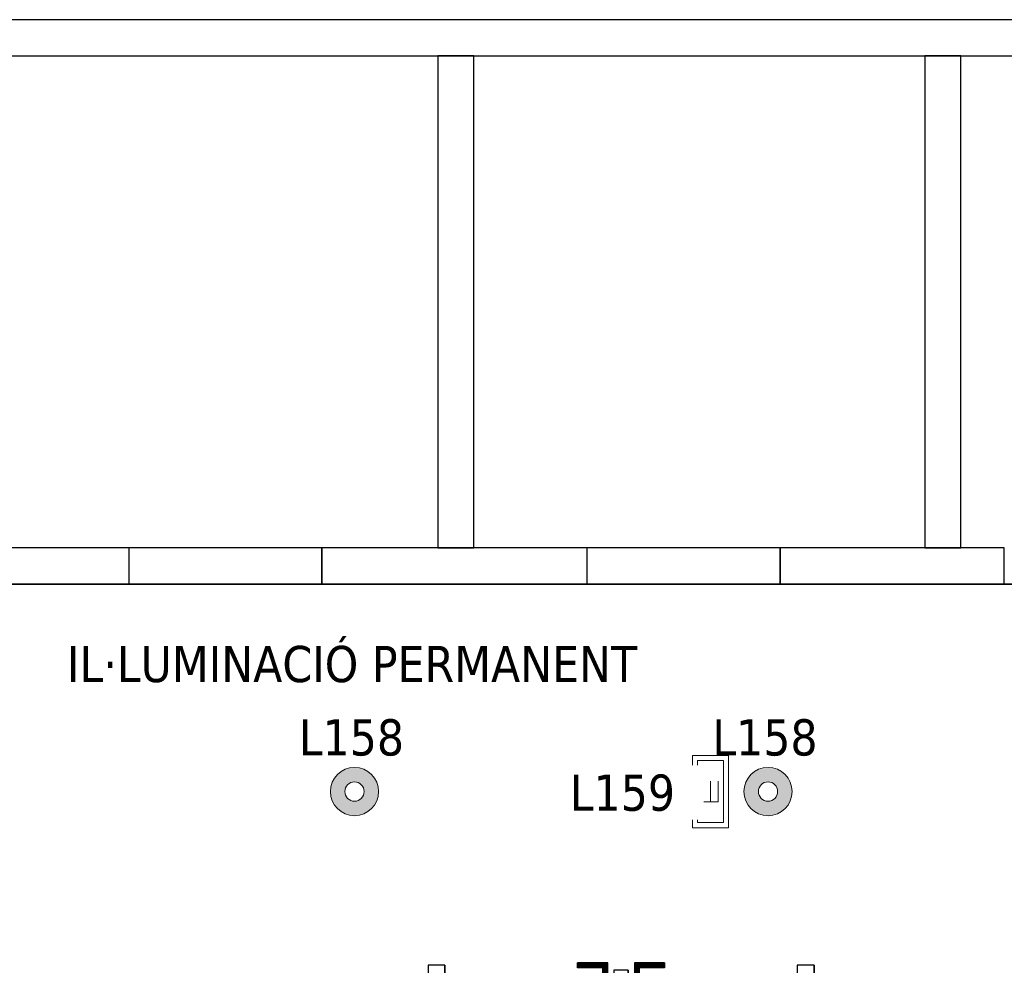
# Model space of a CAD drawing. Header units: metres. Extents: x 391.1 to 427.5, y 12.7 to 28.4.
# Tile 143 of 151: x 417.3 to 421.3, y 24.3 to 28.2. Entities that reach past the tile are written whole.
import ezdxf

# ---------------------------------------------------------------- set-up
doc = ezdxf.new("R2010")
doc.units = ezdxf.units.M
doc.layers.add('01_CARPINTERIA', color=5, linetype='Continuous', lineweight=25, true_color=0x0000ff)
doc.layers.add('01_SUELOS', color=7, linetype='Continuous', lineweight=25, true_color=0x007f00)
for name, color, linetype, lineweight in [('A-DETL-GENF-OTLN', 7, 'Continuous', 18), ('A-GENM-____-OTLN', 7, 'Continuous', 18), ('A-WALL-____-MCUT', 7, 'Continuous', 25), ('A-WALL-____-OTLN', 7, 'Continuous', 25), ('E-LITE-____-IDEN', 7, 'Continuous', 30), ('E-LITE-EQPM-IDEN', 7, 'Continuous', 30), ('G-____-____-TEXT', 7, 'Continuous', 30)]:
    doc.layers.add(name, color=color, linetype=linetype, lineweight=lineweight)
doc.styles.add('Tahoma_4', font='tahoma.ttf', dxfattribs={"height": 0.15})

# ---------------------------------------------------------------- blocks, each defined once
blk = doc.blocks.new('Family - Envans P1-154657-04_ENLLUMENAT_P1')
at = {"layer": 'A-WALL-____-MCUT', "color": 253, "true_color": 0xaaaaaa}
for p, q in [((0.13, 0.15), (0, 0.15)), ((0, 0.15), (0, 0)), ((0.13, 0), (0.13, 0.15)), ((1.76, 0.15), (0.98, 0.15)), ((0.98, 0.15), (0.98, 0)), ((1.76, 0), (1.76, 0.15)), ((2.56, 0.15), (2.56, 0)), ((3.66, 0.15), (2.56, 0.15)), ((3.66, 0), (3.66, 0.15)), ((4.46, 0.15), (4.46, 0)), ((5.39, 0.15), (4.46, 0.15)), ((5.39, 0), (5.39, 0.15)), ((0, 0), (0.13, 0)), ((0.98, 0), (1.76, 0)), ((2.56, 0), (3.66, 0)), ((4.46, 0), (5.39, 0))]:
    blk.add_line(p, q, dxfattribs=at)
at = {"layer": 'A-WALL-____-OTLN', "color": 253, "true_color": 0xaaaaaa}
for p, q in [((5.39, 0.15), (0, 0.15)), ((0, 0.15), (0, 0)), ((0.13, 0), (0.13, 0.15)), ((0.98, 0.15), (0.13, 0.15)), ((0.98, 0), (0.98, 0.15)), ((1.76, 0), (1.76, 0.15)), ((2.56, 0.15), (1.76, 0.15)), ((2.56, 0), (2.56, 0.15)), ((3.66, 0), (3.66, 0.15)), ((4.46, 0.15), (3.66, 0.15)), ((4.46, 0), (4.46, 0.15)), ((5.39, 0), (5.39, 0.15)), ((0, 0), (5.39, 0)), ((0.13, 0), (0.98, 0)), ((1.76, 0), (2.56, 0)), ((3.66, 0), (4.46, 0))]:
    blk.add_line(p, q, dxfattribs=at)
at = {"layer": 'A-WALL-____-OTLN', "color": 253, "lineweight": 18, "true_color": 0xaaaaaa}
blk.add_line((0, 0), (5.39, 0), dxfattribs=at)
blk = doc.blocks.new('Family - Vano de puerta P1-154659-04_ENLLUMENAT_P1')
at = {"layer": 'A-GENM-____-OTLN', "color": 253, "true_color": 0xaaaaaa}
for p, q in [((417.707, 26.0395), (417.707, 25.8895)), ((418.507, 26.0395), (417.707, 26.0395)), ((417.707, 26.0395), (417.707, 25.8895)), ((417.707, 26.0395), (418.507, 26.0395)), ((418.507, 25.8895), (418.507, 26.0395)), ((418.507, 26.0395), (418.507, 25.8895)), ((417.707, 25.8895), (418.507, 25.8895)), ((418.507, 25.8895), (417.707, 25.8895))]:
    blk.add_line(p, q, dxfattribs=at)
blk = doc.blocks.new('Family - Vano de puerta P1-154663-04_ENLLUMENAT_P1')
at = {"layer": 'A-GENM-____-OTLN', "color": 253, "true_color": 0xaaaaaa}
for p, q in [((419.607, 26.0395), (419.607, 25.8895)), ((420.407, 26.0395), (419.607, 26.0395)), ((419.607, 26.0395), (419.607, 25.8895)), ((419.607, 26.0395), (420.407, 26.0395)), ((420.407, 25.8895), (420.407, 26.0395)), ((420.407, 26.0395), (420.407, 25.8895)), ((419.607, 25.8895), (420.407, 25.8895)), ((420.407, 25.8895), (419.607, 25.8895))]:
    blk.add_line(p, q, dxfattribs=at)
blk = doc.blocks.new('Family - LONDR55-XX_ZZ-ARQ-CAA-M3D-Londres55-154825-04_ENLLUMENAT_P1')
at = {"layer": '01_CARPINTERIA', "color": 161, "true_color": 0xaaaaff}
for p, q in [((0.6201, 0.1487), (0.6201, 0.15)), ((0.6201, 0.15), (0.6201, 0.1487)), ((0.7451, 0.15), (0.6201, 0.15)), ((0.6201, 0.145), (0.6201, 0.1487)), ((0.6201, 0.1487), (0.6201, 0.145)), ((0.7438, 0.1487), (0.6201, 0.1487)), ((0.7438, 0.1487), (0.6201, 0.1487)), ((0.6201, 0.14), (0.6201, 0.145)), ((0.6201, 0.145), (0.6201, 0.14)), ((0.7401, 0.145), (0.6201, 0.145)), ((0.7401, 0.145), (0.6201, 0.145)), ((0.6201, 0.135), (0.6201, 0.14)), ((0.6201, 0.14), (0.6201, 0.135)), ((0.6201, 0.14), (0.7351, 0.14)), ((0.7351, 0.14), (0.6201, 0.14)), ((0.6201, 0.135), (0.6201, 0.1313)), ((0.6201, 0.1313), (0.6201, 0.135)), ((0.7301, 0.135), (0.6201, 0.135)), ((0.7301, 0.135), (0.6201, 0.135)), ((0.6201, 0.1313), (0.6201, 0.13)), ((0.6201, 0.13), (0.6201, 0.1313)), ((0.7265, 0.1313), (0.6201, 0.1313)), ((0.7265, 0.1313), (0.6201, 0.1313)), ((0.7251, 0.13), (0.6201, 0.13)), ((0.7251, 0.13), (0.7265, 0.1313)), ((0.7265, 0.1313), (0.7251, 0.13)), ((0.7251, 0.1), (0.7251, 0.13)), ((0.7265, 0.1313), (0.7301, 0.135)), ((0.7301, 0.135), (0.7265, 0.1313)), ((0.7265, 0.1), (0.7265, 0.1313)), ((0.7265, 0.1), (0.7265, 0.1313)), ((0.7301, 0.135), (0.7351, 0.14)), ((0.7351, 0.14), (0.7301, 0.135)), ((0.7301, 0.1), (0.7301, 0.135)), ((0.7301, 0.1), (0.7301, 0.135)), ((0.7401, 0.145), (0.7351, 0.14)), ((0.7351, 0.14), (0.7401, 0.145)), ((0.7351, 0.14), (0.7351, 0.1)), ((0.7351, 0.1), (0.7351, 0.14)), ((0.7438, 0.1487), (0.7401, 0.145)), ((0.7401, 0.145), (0.7438, 0.1487)), ((0.7401, 0.1), (0.7401, 0.145)), ((0.7401, 0.1), (0.7401, 0.145)), ((0.7451, 0.15), (0.7438, 0.1487)), ((0.7438, 0.1487), (0.7451, 0.15)), ((0.7438, 0.1), (0.7438, 0.1487)), ((0.7438, 0.1), (0.7438, 0.1487)), ((0.7451, 0.1), (0.7451, 0.15)), ((0.8575, 0.1487), (0.8561, 0.15)), ((0.8561, 0.15), (0.8561, 0.1)), ((0.8561, 0.15), (0.8575, 0.1487)), ((0.9811, 0.15), (0.8561, 0.15)), ((0.8611, 0.145), (0.8575, 0.1487)), ((0.8575, 0.1487), (0.8575, 0.1)), ((0.8575, 0.1487), (0.8575, 0.1)), ((0.8575, 0.1487), (0.8611, 0.145)), ((0.9811, 0.1487), (0.8575, 0.1487)), ((0.9811, 0.1487), (0.8575, 0.1487)), ((0.8661, 0.14), (0.8611, 0.145)), ((0.8611, 0.145), (0.8611, 0.1)), ((0.8611, 0.145), (0.8611, 0.1)), ((0.8611, 0.145), (0.8661, 0.14)), ((0.9811, 0.145), (0.8611, 0.145)), ((0.9811, 0.145), (0.8611, 0.145)), ((0.8661, 0.1), (0.8661, 0.14)), ((0.8661, 0.14), (0.8661, 0.1)), ((0.8661, 0.14), (0.8711, 0.135)), ((0.8711, 0.135), (0.8661, 0.14)), ((0.8661, 0.14), (0.9811, 0.14)), ((0.9811, 0.14), (0.8661, 0.14)), ((0.8711, 0.135), (0.8711, 0.1)), ((0.8711, 0.135), (0.8748, 0.1313)), ((0.8748, 0.1313), (0.8711, 0.135)), ((0.8711, 0.135), (0.8711, 0.1)), ((0.9811, 0.135), (0.8711, 0.135)), ((0.9811, 0.135), (0.8711, 0.135)), ((0.8748, 0.1313), (0.8748, 0.1)), ((0.8748, 0.1313), (0.8761, 0.13)), ((0.8761, 0.13), (0.8748, 0.1313)), ((0.8748, 0.1313), (0.8748, 0.1)), ((0.9811, 0.1313), (0.8748, 0.1313)), ((0.9811, 0.1313), (0.8748, 0.1313)), ((0.8761, 0.13), (0.8761, 0.1)), ((0.9811, 0.13), (0.8761, 0.13)), ((0.9811, 0.1487), (0.9811, 0.15)), ((0.9811, 0.15), (0.9811, 0.1487)), ((0.9811, 0.145), (0.9811, 0.1487)), ((0.9811, 0.1487), (0.9811, 0.145)), ((0.9811, 0.145), (0.9811, 0.14)), ((0.9811, 0.14), (0.9811, 0.145)), ((0.9811, 0.14), (0.9811, 0.135)), ((0.9811, 0.135), (0.9811, 0.14)), ((0.9811, 0.135), (0.9811, 0.1313)), ((0.9811, 0.1313), (0.9811, 0.135)), ((0.9811, 0.1313), (0.9811, 0.13)), ((0.9811, 0.13), (0.9811, 0.1313)), ((0.8001, 0.09), (0.05, 0.09)), ((0.05, 0.09), (0.05, 0.05)), ((0.8001, 0.09), (0.05, 0.09)), ((0.05, 0.05), (0.05, 0.09)), ((0.7601, 0.1), (0.7101, 0.1)), ((0.7101, 0.1), (0.7601, 0.1)), ((0.7101, 0.09), (0.7101, 0.1)), ((0.7101, 0.09), (0.7101, 0.1)), ((0.7601, 0.09), (0.7101, 0.09)), ((0.7101, 0.09), (0.7601, 0.09)), ((0.7265, 0.1), (0.7251, 0.1)), ((0.7251, 0.1), (0.7265, 0.1)), ((0.7301, 0.1), (0.7265, 0.1)), ((0.7265, 0.1), (0.7301, 0.1)), ((0.7351, 0.1), (0.7301, 0.1)), ((0.7301, 0.1), (0.7351, 0.1)), ((0.7401, 0.1), (0.7351, 0.1)), ((0.7351, 0.1), (0.7401, 0.1)), ((0.7401, 0.1), (0.7438, 0.1)), ((0.7438, 0.1), (0.7401, 0.1)), ((0.7438, 0.1), (0.7451, 0.1)), ((0.7451, 0.1), (0.7438, 0.1)), ((0.7601, 0.09), (0.7601, 0.1)), ((0.7601, 0.1), (0.7601, 0.09)), ((0.8001, 0.05), (0.8001, 0.09)), ((0.8001, 0.05), (0.8001, 0.09)), ((1.5513, 0.09), (0.8011, 0.09)), ((0.8011, 0.09), (0.8011, 0.05)), ((1.5513, 0.09), (0.8011, 0.09)), ((0.8011, 0.05), (0.8011, 0.09)), ((0.8911, 0.1), (0.8411, 0.1)), ((0.8411, 0.1), (0.8911, 0.1)), ((0.8411, 0.09), (0.8411, 0.1)), ((0.8411, 0.09), (0.8411, 0.1)), ((0.8911, 0.09), (0.8411, 0.09)), ((0.8411, 0.09), (0.8911, 0.09)), ((0.8575, 0.1), (0.8561, 0.1)), ((0.8561, 0.1), (0.8575, 0.1)), ((0.8611, 0.1), (0.8575, 0.1)), ((0.8575, 0.1), (0.8611, 0.1)), ((0.8661, 0.1), (0.8611, 0.1)), ((0.8611, 0.1), (0.8661, 0.1)), ((0.8711, 0.1), (0.8661, 0.1)), ((0.8661, 0.1), (0.8711, 0.1)), ((0.8711, 0.1), (0.8748, 0.1)), ((0.8748, 0.1), (0.8711, 0.1)), ((0.8748, 0.1), (0.8761, 0.1)), ((0.8761, 0.1), (0.8748, 0.1)), ((0.8911, 0.09), (0.8911, 0.1)), ((0.8911, 0.1), (0.8911, 0.09)), ((1.5513, 0.05), (1.5513, 0.09)), ((1.5513, 0.05), (1.5513, 0.09)), ((0.07, 0.07), (0, 0.07)), ((0, 0.07), (0, 0)), ((0.07, 0.07), (0, 0.07)), ((0, 0), (0, 0.07)), ((0.05, 0.05), (0.8001, 0.05)), ((0.05, 0.05), (0.8001, 0.05)), ((0.07, 0), (0.07, 0.07)), ((0.07, 0), (0.07, 0.07)), ((0.7101, 0.05), (0.7601, 0.05)), ((0.7601, 0.05), (0.7101, 0.05)), ((0.7101, 0.04), (0.7101, 0.05)), ((0.7101, 0.04), (0.7101, 0.05)), ((0.7601, 0.04), (0.7601, 0.05)), ((0.7601, 0.05), (0.7601, 0.04)), ((0.8311, 0.05), (0.7711, 0.05)), ((0.7711, 0.05), (0.7711, 0.02)), ((0.8311, 0.05), (0.7711, 0.05)), ((0.7711, 0.02), (0.7711, 0.05)), ((0.8011, 0.05), (1.5513, 0.05)), ((0.8011, 0.05), (1.5513, 0.05)), ((0.8311, 0.02), (0.8311, 0.05)), ((0.8311, 0.02), (0.8311, 0.05)), ((0.8411, 0.05), (0.8911, 0.05)), ((0.8911, 0.05), (0.8411, 0.05)), ((0.8411, 0.04), (0.8411, 0.05)), ((0.8411, 0.04), (0.8411, 0.05)), ((0.8911, 0.04), (0.8911, 0.05)), ((0.8911, 0.05), (0.8911, 0.04)), ((1.6013, 0.07), (1.5313, 0.07)), ((1.5313, 0.07), (1.5313, 0)), ((1.6013, 0.07), (1.5313, 0.07)), ((1.5313, 0), (1.5313, 0.07)), ((1.6013, 0), (1.6013, 0.07)), ((1.6013, 0), (1.6013, 0.07)), ((0, 0), (0.07, 0)), ((0, 0), (0.07, 0)), ((0.6201, 0.0087), (0.6201, 0.01)), ((0.6201, 0.01), (0.6201, 0.0087)), ((0.6201, 0.01), (0.7251, 0.01)), ((0.6201, 0.005), (0.6201, 0.0087)), ((0.6201, 0.0087), (0.6201, 0.005)), ((0.6201, 0.0087), (0.7265, 0.0087)), ((0.6201, 0.0087), (0.7265, 0.0087)), ((0.6201, 0), (0.6201, 0.005)), ((0.6201, 0.005), (0.6201, 0)), ((0.6201, 0.005), (0.7301, 0.005)), ((0.6201, 0.005), (0.7301, 0.005)), ((0.6201, -0.005), (0.6201, 0)), ((0.7351, 0), (0.6201, 0)), ((0.6201, 0), (0.7351, 0)), ((0.7101, 0.04), (0.7601, 0.04)), ((0.7601, 0.04), (0.7101, 0.04)), ((0.7265, 0.04), (0.7251, 0.04)), ((0.7251, 0.04), (0.7265, 0.04)), ((0.7251, 0.01), (0.7251, 0.04)), ((0.7265, 0.0087), (0.7251, 0.01)), ((0.7251, 0.01), (0.7265, 0.0087)), ((0.7301, 0.04), (0.7265, 0.04)), ((0.7265, 0.04), (0.7301, 0.04)), ((0.7265, 0.0087), (0.7265, 0.04)), ((0.7265, 0.0087), (0.7265, 0.04)), ((0.7301, 0.005), (0.7265, 0.0087)), ((0.7265, 0.0087), (0.7301, 0.005)), ((0.7301, 0.04), (0.7351, 0.04)), ((0.7351, 0.04), (0.7301, 0.04)), ((0.7301, 0.005), (0.7301, 0.04)), ((0.7301, 0.005), (0.7301, 0.04)), ((0.7351, 0), (0.7301, 0.005)), ((0.7301, 0.005), (0.7351, 0)), ((0.7351, 0.04), (0.7401, 0.04)), ((0.7401, 0.04), (0.7351, 0.04)), ((0.7351, 0.04), (0.7351, 0)), ((0.7351, 0), (0.7351, 0.04)), ((0.7401, -0.005), (0.7351, 0)), ((0.7401, 0.04), (0.7438, 0.04)), ((0.7438, 0.04), (0.7401, 0.04)), ((0.7401, -0.005), (0.7401, 0.04)), ((0.7401, -0.005), (0.7401, 0.04)), ((0.7438, 0.04), (0.7451, 0.04)), ((0.7451, 0.04), (0.7438, 0.04)), ((0.7438, -0.0087), (0.7438, 0.04)), ((0.7438, -0.0087), (0.7438, 0.04)), ((0.7451, -0.01), (0.7451, 0.04)), ((0.7711, 0.02), (0.8311, 0.02)), ((0.7711, 0.02), (0.8311, 0.02)), ((0.8411, 0.04), (0.8911, 0.04)), ((0.8911, 0.04), (0.8411, 0.04)), ((0.8575, 0.04), (0.8561, 0.04)), ((0.8561, 0.04), (0.8575, 0.04)), ((0.8561, 0.04), (0.8561, -0.01)), ((0.8611, 0.04), (0.8575, 0.04)), ((0.8575, 0.04), (0.8611, 0.04)), ((0.8575, 0.04), (0.8575, -0.0087)), ((0.8575, 0.04), (0.8575, -0.0087)), ((0.8611, 0.04), (0.8661, 0.04)), ((0.8661, 0.04), (0.8611, 0.04)), ((0.8611, 0.04), (0.8611, -0.005)), ((0.8611, 0.04), (0.8611, -0.005)), ((0.8661, 0.04), (0.8711, 0.04)), ((0.8711, 0.04), (0.8661, 0.04)), ((0.8661, 0), (0.8661, 0.04)), ((0.8661, 0.04), (0.8661, 0)), ((0.8711, 0.005), (0.8661, 0)), ((0.8661, 0), (0.8711, 0.005)), ((0.9811, 0), (0.8661, 0)), ((0.8661, 0), (0.9811, 0)), ((0.8711, 0.04), (0.8748, 0.04)), ((0.8748, 0.04), (0.8711, 0.04)), ((0.8711, 0.04), (0.8711, 0.005)), ((0.8711, 0.04), (0.8711, 0.005)), ((0.8748, 0.0087), (0.8711, 0.005)), ((0.8711, 0.005), (0.8748, 0.0087)), ((0.8711, 0.005), (0.9811, 0.005)), ((0.8711, 0.005), (0.9811, 0.005)), ((0.8748, 0.04), (0.8761, 0.04)), ((0.8761, 0.04), (0.8748, 0.04)), ((0.8748, 0.04), (0.8748, 0.0087)), ((0.8748, 0.04), (0.8748, 0.0087)), ((0.8761, 0.01), (0.8748, 0.0087)), ((0.8748, 0.0087), (0.8761, 0.01)), ((0.8748, 0.0087), (0.9811, 0.0087)), ((0.8748, 0.0087), (0.9811, 0.0087)), ((0.8761, 0.04), (0.8761, 0.01)), ((0.8761, 0.01), (0.9811, 0.01)), ((0.9811, 0.0087), (0.9811, 0.01)), ((0.9811, 0.01), (0.9811, 0.0087)), ((0.9811, 0.005), (0.9811, 0.0087)), ((0.9811, 0.0087), (0.9811, 0.005)), ((0.9811, 0.005), (0.9811, 0)), ((0.9811, 0), (0.9811, 0.005)), ((0.9811, 0), (0.9811, -0.005)), ((0.9811, -0.005), (0.9811, 0)), ((1.5313, 0), (1.6013, 0)), ((1.5313, 0), (1.6013, 0)), ((0.6201, 0), (0.6201, -0.005)), ((0.6201, -0.005), (0.6201, -0.0087)), ((0.6201, -0.0087), (0.6201, -0.005)), ((0.6201, -0.005), (0.7401, -0.005)), ((0.6201, -0.005), (0.7401, -0.005)), ((0.6201, -0.0087), (0.6201, -0.01)), ((0.6201, -0.01), (0.6201, -0.0087)), ((0.6201, -0.0087), (0.7438, -0.0087)), ((0.6201, -0.0087), (0.7438, -0.0087)), ((0.6201, -0.01), (0.7451, -0.01)), ((0.7351, 0), (0.7401, -0.005)), ((0.7401, -0.005), (0.7438, -0.0087)), ((0.7438, -0.0087), (0.7401, -0.005)), ((0.7438, -0.0087), (0.7451, -0.01)), ((0.7451, -0.01), (0.7438, -0.0087)), ((0.8561, -0.01), (0.8575, -0.0087)), ((0.8575, -0.0087), (0.8561, -0.01)), ((0.8561, -0.01), (0.9811, -0.01)), ((0.8575, -0.0087), (0.8611, -0.005)), ((0.8611, -0.005), (0.8575, -0.0087)), ((0.8575, -0.0087), (0.9811, -0.0087)), ((0.8575, -0.0087), (0.9811, -0.0087)), ((0.8611, -0.005), (0.8661, 0)), ((0.8661, 0), (0.8611, -0.005)), ((0.8611, -0.005), (0.9811, -0.005)), ((0.8611, -0.005), (0.9811, -0.005)), ((0.9811, -0.005), (0.9811, -0.0087)), ((0.9811, -0.0087), (0.9811, -0.005)), ((0.9811, -0.0087), (0.9811, -0.01)), ((0.9811, -0.01), (0.9811, -0.0087))]:
    blk.add_line(p, q, dxfattribs=at)
blk = doc.blocks.new('Family - Porta P1-154826-04_ENLLUMENAT_P1')
blk.add_blockref('Family - LONDR55-XX_ZZ-ARQ-CAA-M3D-Londres55-154825-04_ENLLUMENAT_P1', (0, 0))
blk = doc.blocks.new('Family - LONDR55-XX_ZZ-ARQ-CAA-M3D-Londres55-154893-04_ENLLUMENAT_P1')
at = {"layer": '01_SUELOS', "color": 9, "true_color": 0xaad4aa}
for p, q in [((17.0704, 1.715), (11.5104, 1.715)), ((11.5104, 1.715), (17.0704, 1.715))]:
    blk.add_line(p, q, dxfattribs=at)
blk = doc.blocks.new('Family - Envans P1-154895-04_ENLLUMENAT_P1')
at = {"layer": 'A-WALL-____-MCUT', "color": 253, "true_color": 0xaaaaaa}
for p, q in [((25.5857, 0.15), (0.0311, 0.15)), ((0, 0), (25.556, 0))]:
    blk.add_line(p, q, dxfattribs=at)
at = {"layer": 'A-WALL-____-OTLN', "color": 253, "true_color": 0xaaaaaa}
for p, q in [((25.5857, 0.15), (0.0311, 0.15)), ((0, 0), (25.556, 0))]:
    blk.add_line(p, q, dxfattribs=at)
at = {"layer": 'A-WALL-____-OTLN', "color": 253, "lineweight": 18, "true_color": 0xaaaaaa}
blk.add_line((0, 0), (25.556, 0), dxfattribs=at)
blk = doc.blocks.new('Family - Envans P1-154948-04_ENLLUMENAT_P1')
at = {"layer": 'A-WALL-____-MCUT', "color": 253, "true_color": 0xaaaaaa}
for p, q in [((2.0388, 0.15), (0, 0.15)), ((0, 0.15), (0, 0)), ((2.0388, 0), (2.0388, 0.15)), ((0, 0), (2.0388, 0))]:
    blk.add_line(p, q, dxfattribs=at)
at = {"layer": 'A-WALL-____-OTLN', "color": 253, "true_color": 0xaaaaaa}
for p, q in [((2.0388, 0.15), (0, 0.15)), ((0, 0.15), (0, 0)), ((2.0388, 0), (2.0388, 0.15)), ((0, 0), (2.0388, 0))]:
    blk.add_line(p, q, dxfattribs=at)
at = {"layer": 'A-WALL-____-OTLN', "color": 253, "lineweight": 18, "true_color": 0xaaaaaa}
blk.add_line((0, 0), (2.0388, 0), dxfattribs=at)
blk = doc.blocks.new('Family - Envans P1-155099-04_ENLLUMENAT_P1')
at = {"layer": 'A-WALL-____-MCUT', "color": 253, "true_color": 0xaaaaaa}
for p, q in [((2.0388, 0.15), (0, 0.15)), ((0, 0.15), (0, 0)), ((2.0388, 0), (2.0388, 0.15)), ((0, 0), (2.0388, 0))]:
    blk.add_line(p, q, dxfattribs=at)
at = {"layer": 'A-WALL-____-OTLN', "color": 253, "true_color": 0xaaaaaa}
for p, q in [((2.0388, 0.15), (0, 0.15)), ((0, 0.15), (0, 0)), ((2.0388, 0), (2.0388, 0.15)), ((0, 0), (2.0388, 0))]:
    blk.add_line(p, q, dxfattribs=at)
at = {"layer": 'A-WALL-____-OTLN', "color": 253, "lineweight": 18, "true_color": 0xaaaaaa}
blk.add_line((0, 0), (2.0388, 0), dxfattribs=at)
blk = doc.blocks.new('LONDR55-XX_ZZ-ARQ-CAA-M3D-Londres55_ifc-1-04_ENLLUMENAT_P1')
at = {"layer": '01_CARPINTERIA', "color": 253, "lineweight": 18, "true_color": 0xaaaaaa, "rotation": 180}
blk.add_blockref('Family - Porta P1-154826-04_ENLLUMENAT_P1', (420.5483, 24.3095), dxfattribs=at)
at = {"layer": '01_SUELOS', "color": 253, "lineweight": 18, "true_color": 0xaaaaaa}
blk.add_blockref('Family - LONDR55-XX_ZZ-ARQ-CAA-M3D-Londres55-154893-04_ENLLUMENAT_P1', (404.4366, 24.1745), dxfattribs=at)
at = {"layer": 'A-GENM-____-OTLN', "color": 253, "lineweight": 18, "true_color": 0xaaaaaa}
for name in ['Family - Vano de puerta P1-154659-04_ENLLUMENAT_P1', 'Family - Vano de puerta P1-154663-04_ENLLUMENAT_P1']:
    blk.add_blockref(name, (0, 0), dxfattribs=at)
at = {"layer": 'A-WALL-____-OTLN', "color": 253, "lineweight": 18, "true_color": 0xaaaaaa}
for name, p, rotation in [('Family - Envans P1-154895-04_ENLLUMENAT_P1', (426.8464, 28.2282), 180), ('Family - Envans P1-155099-04_ENLLUMENAT_P1', (419.137, 26.0395), 90), ('Family - Envans P1-154948-04_ENLLUMENAT_P1', (421.157, 26.0395), 90)]:
    blk.add_blockref(name, p, dxfattribs=dict(at, rotation=rotation))
blk.add_blockref('Family - Envans P1-154657-04_ENLLUMENAT_P1', (415.947, 25.8895), dxfattribs=at)
blk = doc.blocks.new('ZYR_06_02_02 Down Superficie - L 02-834884-04_ENLLUMENAT_P1')
at = {"layer": 'A-DETL-GENF-OTLN', "true_color": 0x00c400}
h = blk.add_hatch(color=92, dxfattribs=at)
h.paths.add_polyline_path([(0, -0.1), (0.0259, -0.0966), (0.05, -0.0866), (0.0707, -0.0707), (0.0866, -0.05), (0.0966, -0.0259), (0.1, 0), (0.0966, 0.0259), (0.0866, 0.05), (0.0707, 0.0707), (0.05, 0.0866), (0.0259, 0.0966), (0, 0.1), (-0.0259, 0.0966), (-0.05, 0.0866), (-0.0707, 0.0707), (-0.0866, 0.05), (-0.0966, 0.0259), (-0.1, 0), (-0.0966, -0.0259), (-0.0866, -0.05), (-0.0707, -0.0707), (-0.05, -0.0866), (-0.0259, -0.0966)])
h.paths.add_polyline_path([(0, -0.04), (-0.0104, -0.0386), (-0.02, -0.0346), (-0.0283, -0.0283), (-0.0346, -0.02), (-0.0386, -0.0104), (-0.04, 0), (-0.0386, 0.0104), (-0.0346, 0.02), (-0.0283, 0.0283), (-0.02, 0.0346), (-0.0104, 0.0386), (0, 0.04), (0.0104, 0.0386), (0.02, 0.0346), (0.0283, 0.0283), (0.0346, 0.02), (0.0386, 0.0104), (0.04, 0), (0.0386, -0.0104), (0.0346, -0.02), (0.0283, -0.0283), (0.02, -0.0346), (0.0104, -0.0386)])
at = {"layer": 'A-DETL-GENF-OTLN', "color": 92, "true_color": 0x00c400}
for radius in [0.1, 0.04]:
    blk.add_circle((0, 0), radius, dxfattribs=at)
for radius, start, end in [(0.1, 360, 180), (0.1, 180, 360), (0.04, 0, 180), (0.04, 180, 0)]:
    blk.add_arc((0, 0), radius, start, end, dxfattribs=at)
blk = doc.blocks.new('ZYR_06_03 Emer Sostre Rect - 02 Emergencia Superficie 02-829066-04_ENLLUMENAT_P1')
at = {"layer": 'A-DETL-GENF-OTLN', "color": 6, "true_color": 0xff00ff}
for p, q in [((-0.15, 0.075), (0.15, 0.075)), ((-0.15, -0.075), (-0.15, 0.075)), ((-0.1286, 0.0536), (0.1286, 0.0536)), ((-0.1286, -0.0536), (-0.1286, 0.0536)), ((0.1286, 0.0536), (0.1286, -0.0536)), ((0.15, 0.075), (0.15, -0.075)), ((-0.0429, 0.0321), (-0.0429, -0.0321)), ((-0.0429, 0.0321), (0.0429, 0.0321)), ((-0.0429, 0), (0.0429, 0)), ((-0.0429, -0.0321), (0.0429, -0.0321)), ((0.15, -0.075), (-0.15, -0.075)), ((0.1286, -0.0536), (-0.1286, -0.0536))]:
    blk.add_line(p, q, dxfattribs=at)

msp = doc.modelspace()

# ---------------------------------------------------------------- block references
at = {"lineweight": 5}
msp.add_blockref('LONDR55-XX_ZZ-ARQ-CAA-M3D-Londres55_ifc-1-04_ENLLUMENAT_P1', (0, 0), dxfattribs=at)
at = {"layer": 'A-DETL-GENF-OTLN', "color": 6, "true_color": 0xff00ff, "rotation": 89.99999999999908}
msp.add_blockref('ZYR_06_03 Emer Sostre Rect - 02 Emergencia Superficie 02-829066-04_ENLLUMENAT_P1', (420.1186, 25.0295), dxfattribs=at)
at = {"layer": 'A-DETL-GENF-OTLN', "color": 92, "true_color": 0x00c400}
for p in [(418.642, 25.0295), (420.357, 25.0295)]:
    msp.add_blockref('ZYR_06_02_02 Down Superficie - L 02-834884-04_ENLLUMENAT_P1', p, dxfattribs=at)

# ---------------------------------------------------------------- texts
at = {"layer": 'E-LITE-EQPM-IDEN', "char_height": 0.15, "width": 0.517088, "attachment_point": 1, "style": 'Tahoma_4'}
for insert in [(418.4112, 25.329), (420.1262, 25.329)]:
    msp.add_mtext('L158', dxfattribs=dict(at, insert=insert))
at = {"layer": 'G-____-____-TEXT', "insert": (417.4495, 25.6331), "char_height": 0.15, "width": 3.034387, "attachment_point": 1, "style": 'Tahoma_4'}
msp.add_mtext('IL·LUMINACIÓ PERMANENT', dxfattribs=at)

# ---------------------------------------------------------------- next in the draw order: texts
at = {"layer": 'E-LITE-____-IDEN', "insert": (419.5351, 25.1), "char_height": 0.15, "width": 0.517088, "attachment_point": 1, "style": 'Tahoma_4', "bg_fill": 3, "box_fill_scale": 1.25, "bg_fill_color": 256, "bg_fill_true_color": 13158600, "bg_fill_transparency": 0}
msp.add_mtext('L159', dxfattribs=at)

doc.saveas('drawing.dxf')
